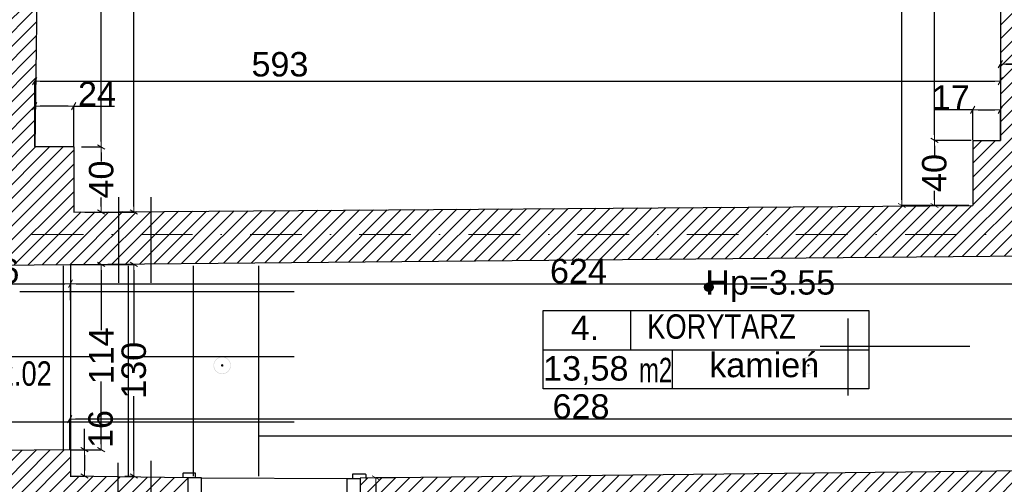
# Model space of a CAD drawing. Header units: millimetres. Extents: x 75543 to 124291, y -109148 to -86372.
# Tile 82 of 99: x 107555 to 113602, y -100018 to -97163. Entities that reach past the tile are written whole.
import ezdxf

# ---------------------------------------------------------------- set-up
doc = ezdxf.new("R2010")
doc.units = ezdxf.units.MM
doc.header["$MEASUREMENT"] = 0
doc.linetypes.add('Dot & Dashed', pattern=[670.277762, 317.5, -176.388889, 0, -176.388874])
for name, color, linetype in [('A-OPISY-2', 7, 'Continuous'), ('A-OPISY-3', 7, 'Continuous'), ('A-WYSOKOSCI', 7, 'Continuous'), ('DIM MALY', 7, 'Continuous'), ('Drawing & Figure', 7, 'Continuous'), ('DRZWI', 7, 'Continuous'), ('Nowe_0', 7, 'Continuous'), ('podciagi', 7, 'Continuous'), ('POSADZKI', 7, 'Continuous'), ('PROG', 7, 'Continuous'), ('Structural - Bearing', 7, 'Continuous'), ('Structural - Grid', 7, 'Continuous')]:
    doc.layers.add(name, color=color, linetype=linetype)
doc.styles.add('STYL_AUTOMATYCZNY_1', font='arial.ttf')
doc.styles.add('STYL_AUTOMATYCZNY_2', font='arial.ttf')
doc.styles.add('STYL_AUTOMATYCZNY_6', font='arial.ttf', dxfattribs={"width": 0.8})
doc.styles.add('STYL_AUTOMATYCZNY_7', font='arial.ttf', dxfattribs={"width": 0.7})
doc.dimstyles.new('STYL_AUTOMATYCZNY__2', dxfattribs={"dimtxt": 150, "dimasz": 34.231941, "dimexe": 0.18, "dimexo": 3, "dimgap": 0, "dimtad": 1, "dimdec": 0, "dimlfac": 0.1, "dimzin": 0, "dimdsep": 46, "dimtxsty": 'STYL_AUTOMATYCZNY_2', "dimblk": 'ARROWHEAD_2', "dimblk1": 'ARROWHEAD_2', "dimblk2": 'ARROWHEAD_2', "dimcen": 0.09, "dimclrd": 5, "dimclre": 5, "dimclrt": 1, "dimadec": 0, "dimazin": 0, "dimtfac": 1, "dimtdec": 4, "dimtmove": 0, "dimatfit": 3, "dimfxl": 0, "dimtolj": 1, "dimtzin": 0, "dimarcsym": 0})
doc.dimstyles.new('STYL_AUTOMATYCZNY__3', dxfattribs={"dimtxt": 150, "dimasz": 34.231941, "dimexe": 0.18, "dimexo": 3, "dimgap": 0, "dimtad": 1, "dimtih": 1, "dimtoh": 1, "dimdec": 0, "dimlfac": 0.1, "dimzin": 0, "dimdsep": 46, "dimtxsty": 'STYL_AUTOMATYCZNY_2', "dimblk": 'ARROWHEAD_2', "dimblk1": 'ARROWHEAD_2', "dimblk2": 'ARROWHEAD_2', "dimcen": 0.09, "dimclrd": 5, "dimclre": 5, "dimclrt": 1, "dimadec": 0, "dimazin": 0, "dimtfac": 1, "dimtdec": 4, "dimtmove": 0, "dimatfit": 3, "dimfxl": 0, "dimtolj": 1, "dimtzin": 0, "dimarcsym": 0})
doc.dimstyles.new('STYL_AUTOMATYCZNY__7', dxfattribs={"dimtxt": 150, "dimasz": 34.231941, "dimexe": 0.18, "dimexo": 3, "dimgap": 0, "dimtad": 1, "dimtih": 1, "dimtoh": 1, "dimdec": 0, "dimlfac": 0.1, "dimzin": 0, "dimdsep": 46, "dimtxsty": 'STYL_AUTOMATYCZNY_2', "dimblk": 'ARROWHEAD_2', "dimblk1": 'ARROWHEAD_2', "dimblk2": 'ARROWHEAD_2', "dimcen": 0.09, "dimclrd": 5, "dimclre": 5, "dimclrt": 1, "dimadec": 0, "dimazin": 0, "dimtfac": 1, "dimtdec": 4, "dimtmove": 2, "dimatfit": 3, "dimfxl": 0, "dimtolj": 1, "dimtzin": 0, "dimarcsym": 0})
pattern_1 = [(45, (0, 0), (-42.426407, 42.426407), [])]

# ---------------------------------------------------------------- blocks, each defined once
blk = doc.blocks.new('ARROWHEAD_2')
at = {"color": 0, "linetype": 'Continuous', "lineweight": 0}
for p, q in [((0, 0), (-1, 0)), ((-0.38, -0.66), (0.38, 0.66))]:
    blk.add_line(p, q, dxfattribs=at)
blk = doc.blocks.new('*D169')
at = {"layer": 'Defpoints', "color": 0}
for p in [(107862.6, -99617.9), (107862.6, -99805.7), (114142.3, -100030.2)]:
    blk.add_point(p, dxfattribs=at)
at = {"layer": 'DIM MALY', "color": 5, "lineweight": -2}
for p, q in [((107862.6, -99802.7), (107862.6, -99617.7)), ((114108, -99617.9), (107896.9, -99617.9)), ((114142.3, -100027.2), (114142.3, -99617.7))]:
    blk.add_line(p, q, dxfattribs=at)
at = {"layer": 'DIM MALY', "color": 5, "lineweight": -2, "xscale": 34.23194115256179, "yscale": 34.23194115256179, "zscale": 34.23194115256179, "rotation": 180}
blk.add_blockref('ARROWHEAD_2', (107862.6, -99617.9), dxfattribs=at)
at = {"layer": 'DIM MALY', "color": 5, "lineweight": -2, "xscale": 34.23194115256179, "yscale": 34.23194115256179, "zscale": 34.23194115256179}
blk.add_blockref('ARROWHEAD_2', (114142.3, -99617.9), dxfattribs=at)
at = {"layer": 'DIM MALY', "color": 1, "insert": (111002.1, -99541.3), "char_height": 150, "attachment_point": 5, "style": 'STYL_AUTOMATYCZNY_2'}
blk.add_mtext('\\A1;628', dxfattribs=at)
blk = doc.blocks.new('*D172')
at = {"layer": 'Defpoints', "color": 0}
for p in [(107867.1, -98667.3), (107861.9, -99805.6), (108056.3, -99805.6)]:
    blk.add_point(p, dxfattribs=at)
at = {"layer": 'DIM MALY', "color": 5, "lineweight": -2}
for p, q in [((107870.1, -98667.3), (108056.5, -98667.3)), ((108056.3, -98701.5), (108056.3, -99070.9)), ((108056.3, -99771.4), (108056.3, -99387.6)), ((107864.9, -99805.6), (108056.5, -99805.6))]:
    blk.add_line(p, q, dxfattribs=at)
at = {"layer": 'DIM MALY', "color": 5, "lineweight": -2, "xscale": 34.23194115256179, "yscale": 34.23194115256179, "zscale": 34.23194115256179}
for p, rotation in [((108056.3, -98667.3), 90), ((108056.3, -99805.6), 270)]:
    blk.add_blockref('ARROWHEAD_2', p, dxfattribs=dict(at, rotation=rotation))
at = {"layer": 'DIM MALY', "color": 1, "insert": (108056.3, -99229.2), "char_height": 150, "attachment_point": 5, "rotation": 90, "style": 'STYL_AUTOMATYCZNY_2'}
blk.add_mtext('\\A1;114', dxfattribs=at)
blk = doc.blocks.new('*D175')
at = {"layer": 'Defpoints', "color": 0}
for p in [(107861.9, -99805.6), (107861.9, -99968), (107952.3, -99968)]:
    blk.add_point(p, dxfattribs=at)
at = {"layer": 'DIM MALY', "color": 5, "lineweight": -2}
for p, q in [((107952.3, -99805.6), (107952.3, -99678.5)), ((107864.9, -99805.6), (107952.5, -99805.6)), ((107952.3, -99839.9), (107952.3, -99933.8)), ((107864.9, -99968), (107952.5, -99968))]:
    blk.add_line(p, q, dxfattribs=at)
at = {"layer": 'DIM MALY', "color": 5, "lineweight": -2, "xscale": 34.23194115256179, "yscale": 34.23194115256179, "zscale": 34.23194115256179}
for p, rotation in [((107952.3, -99805.6), 90), ((107952.3, -99968), 270)]:
    blk.add_blockref('ARROWHEAD_2', p, dxfattribs=dict(at, rotation=rotation))
at = {"layer": 'DIM MALY', "color": 1, "insert": (108052.6, -99678.5), "char_height": 150, "attachment_point": 5, "rotation": 90, "style": 'STYL_AUTOMATYCZNY_2'}
blk.add_mtext('\\A1;16', dxfattribs=at)
blk = doc.blocks.new('*D182')
at = {"layer": 'Defpoints', "color": 0}
for p in [(109868.4, -99978.8), (109647.3, -100678.9), (109743.1, -100678.9)]:
    blk.add_point(p, dxfattribs=at)
at = {"layer": 'DIM MALY', "color": 5, "lineweight": -2}
for p, q in [((109865.4, -99978.8), (109742.9, -99978.8)), ((109743.1, -100013), (109743.1, -100222.5)), ((109743.1, -100644.6), (109743.1, -100435.6)), ((109650.3, -100678.9), (109743.3, -100678.9))]:
    blk.add_line(p, q, dxfattribs=at)
at = {"layer": 'DIM MALY', "color": 5, "lineweight": -2, "xscale": 34.23194115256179, "yscale": 34.23194115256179, "zscale": 34.23194115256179}
for p, rotation in [((109743.1, -99978.8), 90), ((109743.1, -100678.9), 270)]:
    blk.add_blockref('ARROWHEAD_2', p, dxfattribs=dict(at, rotation=rotation))
at = {"layer": 'DIM MALY', "color": 1, "insert": (109743.1, -100329.1), "char_height": 150, "attachment_point": 5, "rotation": 90, "style": 'STYL_AUTOMATYCZNY_2'}
blk.add_mtext('\\A1;70', dxfattribs=at)
blk = doc.blocks.new('*D186')
at = {"layer": 'Defpoints', "color": 0}
for p in [(113577.3, -97436.9), (113577.3, -97543.2), (114127.3, -97641.6)]:
    blk.add_point(p, dxfattribs=at)
at = {"layer": 'DIM MALY', "color": 5, "lineweight": -2}
for p, q in [((113577.3, -97540.2), (113577.3, -97436.7)), ((114093, -97436.9), (113611.5, -97436.9)), ((114127.3, -97638.6), (114127.3, -97436.7))]:
    blk.add_line(p, q, dxfattribs=at)
at = {"layer": 'DIM MALY', "color": 5, "lineweight": -2, "xscale": 34.23194115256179, "yscale": 34.23194115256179, "zscale": 34.23194115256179, "rotation": 180}
blk.add_blockref('ARROWHEAD_2', (113577.3, -97436.9), dxfattribs=at)
at = {"layer": 'DIM MALY', "color": 5, "lineweight": -2, "xscale": 34.23194115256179, "yscale": 34.23194115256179, "zscale": 34.23194115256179}
blk.add_blockref('ARROWHEAD_2', (114127.3, -97436.9), dxfattribs=at)
at = {"layer": 'DIM MALY', "color": 1, "insert": (113852, -97360.6), "char_height": 150, "attachment_point": 5, "style": 'STYL_AUTOMATYCZNY_2'}
blk.add_mtext('\\A1;55', dxfattribs=at)
blk = doc.blocks.new('*D187')
at = {"layer": 'Defpoints', "color": 0}
for p in [(113577.3, -97541.9), (113577.3, -97543.2), (107647.3, -97945.1)]:
    blk.add_point(p, dxfattribs=at)
at = {"layer": 'DIM MALY', "color": 5, "lineweight": -2}
for p, q in [((107647.3, -97942.1), (107647.3, -97541.7)), ((107681.5, -97541.9), (113543.1, -97541.9)), ((113577.3, -97540.2), (113577.3, -97541.7))]:
    blk.add_line(p, q, dxfattribs=at)
at = {"layer": 'DIM MALY', "color": 5, "lineweight": -2, "xscale": 34.23194115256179, "yscale": 34.23194115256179, "zscale": 34.23194115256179, "rotation": 180}
blk.add_blockref('ARROWHEAD_2', (107647.3, -97541.9), dxfattribs=at)
at = {"layer": 'DIM MALY', "color": 5, "lineweight": -2, "xscale": 34.23194115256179, "yscale": 34.23194115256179, "zscale": 34.23194115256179}
blk.add_blockref('ARROWHEAD_2', (113577.3, -97541.9), dxfattribs=at)
at = {"layer": 'DIM MALY', "color": 1, "insert": (109153.4, -97438.3), "char_height": 150, "attachment_point": 5, "style": 'STYL_AUTOMATYCZNY_2'}
blk.add_mtext('\\A1;593', dxfattribs=at)
blk = doc.blocks.new('*D188')
at = {"layer": 'Defpoints', "color": 0}
for p in [(114127.3, -97436.9), (113577.3, -97543.2), (114127.3, -97641.6)]:
    blk.add_point(p, dxfattribs=at)
at = {"layer": 'DIM MALY', "color": 5, "lineweight": -2}
for p, q in [((113577.3, -97540.2), (113577.3, -97436.7)), ((113611.5, -97436.9), (114093, -97436.9)), ((114127.3, -97638.6), (114127.3, -97436.7))]:
    blk.add_line(p, q, dxfattribs=at)
at = {"layer": 'DIM MALY', "color": 5, "lineweight": -2, "xscale": 34.23194115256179, "yscale": 34.23194115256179, "zscale": 34.23194115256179, "rotation": 180}
blk.add_blockref('ARROWHEAD_2', (113577.3, -97436.9), dxfattribs=at)
at = {"layer": 'DIM MALY', "color": 5, "lineweight": -2, "xscale": 34.23194115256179, "yscale": 34.23194115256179, "zscale": 34.23194115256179}
blk.add_blockref('ARROWHEAD_2', (114127.3, -97436.9), dxfattribs=at)
at = {"layer": 'DIM MALY', "color": 1, "insert": (113852, -97360.6), "char_height": 150, "attachment_point": 5, "style": 'STYL_AUTOMATYCZNY_2'}
blk.add_mtext('\\A1;55', dxfattribs=at)
blk = doc.blocks.new('*D189')
at = {"layer": 'Defpoints', "color": 0}
for p in [(107647.3, -97694.8), (107647.3, -97945.2), (107887.3, -97945.2)]:
    blk.add_point(p, dxfattribs=at)
at = {"layer": 'DIM MALY', "color": 5, "lineweight": -2}
for p, q in [((107647.3, -97942.2), (107647.3, -97694.7)), ((107853, -97694.8), (107681.5, -97694.8)), ((107887.3, -97942.2), (107887.3, -97694.7)), ((107887.3, -97694.8), (107921.5, -97694.8)), ((107921.5, -97694.8), (108138.3, -97694.8))]:
    blk.add_line(p, q, dxfattribs=at)
at = {"layer": 'DIM MALY', "color": 5, "lineweight": -2, "xscale": 34.23194115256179, "yscale": 34.23194115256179, "zscale": 34.23194115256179, "rotation": 180}
blk.add_blockref('ARROWHEAD_2', (107647.3, -97694.8), dxfattribs=at)
at = {"layer": 'DIM MALY', "color": 5, "lineweight": -2, "xscale": 34.23194115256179, "yscale": 34.23194115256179, "zscale": 34.23194115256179}
blk.add_blockref('ARROWHEAD_2', (107887.3, -97694.8), dxfattribs=at)
at = {"layer": 'DIM MALY', "color": 1, "insert": (108029.9, -97619.5), "char_height": 150, "attachment_point": 5, "style": 'STYL_AUTOMATYCZNY_2'}
blk.add_mtext('\\A1;24', dxfattribs=at)
blk = doc.blocks.new('*D190')
at = {"layer": 'Defpoints', "color": 0}
for p in [(107951.2, -97945.2), (107951.2, -98345.2), (108056.3, -98345.2)]:
    blk.add_point(p, dxfattribs=at)
at = {"layer": 'DIM MALY', "color": 5, "lineweight": -2}
for p, q in [((107954.2, -97945.2), (108056.5, -97945.2)), ((108056.3, -97979.4), (108056.3, -98035.3)), ((108056.3, -98311), (108056.3, -98255.7)), ((107954.2, -98345.2), (108056.5, -98345.2))]:
    blk.add_line(p, q, dxfattribs=at)
at = {"layer": 'DIM MALY', "color": 5, "lineweight": -2, "xscale": 34.23194115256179, "yscale": 34.23194115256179, "zscale": 34.23194115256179}
for p, rotation in [((108056.3, -97945.2), 90), ((108056.3, -98345.2), 270)]:
    blk.add_blockref('ARROWHEAD_2', p, dxfattribs=dict(at, rotation=rotation))
at = {"layer": 'DIM MALY', "color": 1, "insert": (108056.3, -98145.5), "char_height": 150, "attachment_point": 5, "rotation": 90, "style": 'STYL_AUTOMATYCZNY_2'}
blk.add_mtext('\\A1;40', dxfattribs=at)
blk = doc.blocks.new('*D191')
at = {"layer": 'Defpoints', "color": 0}
for p in [(107806.3, -93805.2), (108016.3, -98345.2), (108256.3, -98345.2)]:
    blk.add_point(p, dxfattribs=at)
at = {"layer": 'DIM MALY', "color": 5, "lineweight": -2}
for p, q in [((107809.3, -93805.2), (108256.5, -93805.2)), ((108256.3, -93839.4), (108256.3, -95907.2)), ((108256.3, -98311), (108256.3, -96244)), ((108019.3, -98345.2), (108256.5, -98345.2))]:
    blk.add_line(p, q, dxfattribs=at)
at = {"layer": 'DIM MALY', "color": 5, "lineweight": -2, "xscale": 34.23194115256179, "yscale": 34.23194115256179, "zscale": 34.23194115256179}
for p, rotation in [((108256.3, -93805.2), 90), ((108256.3, -98345.2), 270)]:
    blk.add_blockref('ARROWHEAD_2', p, dxfattribs=dict(at, rotation=rotation))
at = {"layer": 'DIM MALY', "color": 1, "insert": (108256.3, -96075.6), "char_height": 150, "attachment_point": 5, "rotation": 90, "style": 'STYL_AUTOMATYCZNY_2'}
blk.add_mtext('\\A1;454', dxfattribs=at)
blk = doc.blocks.new('*D192')
at = {"layer": 'Defpoints', "color": 0}
for p in [(113499.8, -93805.2), (112972.3, -98305.2), (113329.8, -98305.2)]:
    blk.add_point(p, dxfattribs=at)
at = {"layer": 'DIM MALY', "color": 5, "lineweight": -2}
for p, q in [((113496.8, -93805.2), (112972.1, -93805.2)), ((112972.3, -93839.4), (112972.3, -95887.1)), ((112972.3, -98271), (112972.3, -96224.1)), ((113326.8, -98305.2), (112972.1, -98305.2))]:
    blk.add_line(p, q, dxfattribs=at)
at = {"layer": 'DIM MALY', "color": 5, "lineweight": -2, "xscale": 34.23194115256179, "yscale": 34.23194115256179, "zscale": 34.23194115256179}
for p, rotation in [((112972.3, -93805.2), 90), ((112972.3, -98305.2), 270)]:
    blk.add_blockref('ARROWHEAD_2', p, dxfattribs=dict(at, rotation=rotation))
at = {"layer": 'DIM MALY', "color": 1, "insert": (112972.3, -96055.6), "char_height": 150, "attachment_point": 5, "rotation": 90, "style": 'STYL_AUTOMATYCZNY_2'}
blk.add_mtext('\\A1;450', dxfattribs=at)
blk = doc.blocks.new('*D200')
at = {"layer": 'Defpoints', "color": 0}
for p in [(113172.3, -97905.2), (113387.3, -97905.2), (113387.3, -98305.2)]:
    blk.add_point(p, dxfattribs=at)
at = {"layer": 'DIM MALY', "color": 5, "lineweight": -2}
for p, q in [((113384.3, -97905.2), (113172.1, -97905.2)), ((113172.3, -97939.4), (113172.3, -97995.3)), ((113172.3, -98271), (113172.3, -98215.7)), ((113384.3, -98305.2), (113172.1, -98305.2))]:
    blk.add_line(p, q, dxfattribs=at)
at = {"layer": 'DIM MALY', "color": 5, "lineweight": -2, "xscale": 34.23194115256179, "yscale": 34.23194115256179, "zscale": 34.23194115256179}
for p, rotation in [((113172.3, -97905.2), 90), ((113172.3, -98305.2), 270)]:
    blk.add_blockref('ARROWHEAD_2', p, dxfattribs=dict(at, rotation=rotation))
at = {"layer": 'DIM MALY', "color": 1, "insert": (113172.3, -98105.5), "char_height": 150, "attachment_point": 5, "rotation": 90, "style": 'STYL_AUTOMATYCZNY_2'}
blk.add_mtext('\\A1;40', dxfattribs=at)
blk = doc.blocks.new('*D201')
at = {"layer": 'Defpoints', "color": 0}
for p in [(113577.3, -97716.8), (113407.3, -97905.2), (113577.3, -97905.2)]:
    blk.add_point(p, dxfattribs=at)
at = {"layer": 'DIM MALY', "color": 5, "lineweight": -2}
for p, q in [((113373, -97716.8), (113172.3, -97716.8)), ((113407.3, -97716.8), (113373, -97716.8)), ((113407.3, -97902.2), (113407.3, -97716.6)), ((113441.5, -97716.8), (113543.1, -97716.8)), ((113577.3, -97902.2), (113577.3, -97716.6))]:
    blk.add_line(p, q, dxfattribs=at)
at = {"layer": 'DIM MALY', "color": 5, "lineweight": -2, "xscale": 34.23194115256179, "yscale": 34.23194115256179, "zscale": 34.23194115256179, "rotation": 180}
blk.add_blockref('ARROWHEAD_2', (113407.3, -97716.8), dxfattribs=at)
at = {"layer": 'DIM MALY', "color": 5, "lineweight": -2, "xscale": 34.23194115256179, "yscale": 34.23194115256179, "zscale": 34.23194115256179}
blk.add_blockref('ARROWHEAD_2', (113577.3, -97716.8), dxfattribs=at)
at = {"layer": 'DIM MALY', "color": 1, "insert": (113272.7, -97641.5), "char_height": 150, "attachment_point": 5, "style": 'STYL_AUTOMATYCZNY_2'}
blk.add_mtext('\\A1;17', dxfattribs=at)
blk = doc.blocks.new('*D202')
at = {"layer": 'Defpoints', "color": 0}
for p in [(114106.8, -98467.7), (114106.8, -98785.5), (107866.9, -98889.1)]:
    blk.add_point(p, dxfattribs=at)
at = {"layer": 'DIM MALY', "color": 5, "lineweight": -2}
for p, q in [((114106.8, -98470.7), (114106.8, -98785.7)), ((107866.9, -98886.1), (107866.9, -98785.3)), ((107901.1, -98785.5), (114072.6, -98785.5))]:
    blk.add_line(p, q, dxfattribs=at)
at = {"layer": 'DIM MALY', "color": 5, "lineweight": -2, "xscale": 34.23194115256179, "yscale": 34.23194115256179, "zscale": 34.23194115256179, "rotation": 180}
blk.add_blockref('ARROWHEAD_2', (107866.9, -98785.5), dxfattribs=at)
at = {"layer": 'DIM MALY', "color": 5, "lineweight": -2, "xscale": 34.23194115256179, "yscale": 34.23194115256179, "zscale": 34.23194115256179}
blk.add_blockref('ARROWHEAD_2', (114106.8, -98785.5), dxfattribs=at)
at = {"layer": 'DIM MALY', "color": 1, "insert": (110986.5, -98708.9), "char_height": 150, "attachment_point": 5, "style": 'STYL_AUTOMATYCZNY_2'}
blk.add_mtext('\\A1;624', dxfattribs=at)
blk = doc.blocks.new('*D218')
at = {"layer": 'Defpoints', "color": 0}
for p in [(113172.3, -95975.2), (113571.8, -95975.2), (113401.8, -97905.2)]:
    blk.add_point(p, dxfattribs=at)
at = {"layer": 'DIM MALY', "color": 5, "lineweight": -2}
for p, q in [((113568.8, -95975.2), (113172.1, -95975.2)), ((113172.3, -96009.4), (113172.3, -96782)), ((113172.3, -97871), (113172.3, -97099.2)), ((113398.8, -97905.2), (113172.1, -97905.2))]:
    blk.add_line(p, q, dxfattribs=at)
at = {"layer": 'DIM MALY', "color": 5, "lineweight": -2, "xscale": 34.23194115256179, "yscale": 34.23194115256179, "zscale": 34.23194115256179}
for p, rotation in [((113172.3, -95975.2), 90), ((113172.3, -97905.2), 270)]:
    blk.add_blockref('ARROWHEAD_2', p, dxfattribs=dict(at, rotation=rotation))
at = {"layer": 'DIM MALY', "color": 1, "insert": (113172.3, -96940.6), "char_height": 150, "attachment_point": 5, "rotation": 90, "style": 'STYL_AUTOMATYCZNY_2'}
blk.add_mtext('\\A1;193', dxfattribs=at)
blk = doc.blocks.new('*D224')
at = {"layer": 'Defpoints', "color": 0}
for p in [(107961, -95945.2), (108056.3, -95945.2), (107931, -97945.2)]:
    blk.add_point(p, dxfattribs=at)
at = {"layer": 'DIM MALY', "color": 5, "lineweight": -2}
for p, q in [((107964, -95945.2), (108056.5, -95945.2)), ((108056.3, -95979.4), (108056.3, -96778.9)), ((108056.3, -97911), (108056.3, -97112.3)), ((107934, -97945.2), (108056.5, -97945.2))]:
    blk.add_line(p, q, dxfattribs=at)
at = {"layer": 'DIM MALY', "color": 5, "lineweight": -2, "xscale": 34.23194115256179, "yscale": 34.23194115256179, "zscale": 34.23194115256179}
for p, rotation in [((108056.3, -95945.2), 90), ((108056.3, -97945.2), 270)]:
    blk.add_blockref('ARROWHEAD_2', p, dxfattribs=dict(at, rotation=rotation))
at = {"layer": 'DIM MALY', "color": 1, "insert": (108056.3, -96945.6), "char_height": 150, "attachment_point": 5, "rotation": 90, "style": 'STYL_AUTOMATYCZNY_2'}
blk.add_mtext('\\A1;200', dxfattribs=at)
blk = doc.blocks.new('*D504')
at = {"layer": 'Defpoints', "color": 0}
for p in [(107007.3, -98764.5), (107866.9, -98785.5), (107866.9, -98889.1)]:
    blk.add_point(p, dxfattribs=at)
at = {"layer": 'DIM MALY', "color": 5, "lineweight": -2}
for p, q in [((107007.3, -98767.5), (107007.3, -98785.7)), ((107041.5, -98785.5), (107832.7, -98785.5)), ((107866.9, -98886.1), (107866.9, -98785.3))]:
    blk.add_line(p, q, dxfattribs=at)
at = {"layer": 'DIM MALY', "color": 5, "lineweight": -2, "xscale": 34.23194115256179, "yscale": 34.23194115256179, "zscale": 34.23194115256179, "rotation": 180}
blk.add_blockref('ARROWHEAD_2', (107007.3, -98785.5), dxfattribs=at)
at = {"layer": 'DIM MALY', "color": 5, "lineweight": -2, "xscale": 34.23194115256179, "yscale": 34.23194115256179, "zscale": 34.23194115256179}
blk.add_blockref('ARROWHEAD_2', (107866.9, -98785.5), dxfattribs=at)
at = {"layer": 'DIM MALY', "color": 1, "insert": (107436.8, -98708.9), "char_height": 150, "attachment_point": 5, "style": 'STYL_AUTOMATYCZNY_2'}
blk.add_mtext('\\A1;86', dxfattribs=at)
blk = doc.blocks.new('*D505')
at = {"layer": 'Defpoints', "color": 0}
for p in [(114106.8, -98467.7), (114106.8, -98785.5), (107866.9, -98889.1)]:
    blk.add_point(p, dxfattribs=at)
at = {"layer": 'DIM MALY', "color": 5, "lineweight": -2}
for p, q in [((114106.8, -98470.7), (114106.8, -98785.7)), ((107866.9, -98886.1), (107866.9, -98785.3)), ((107901.1, -98785.5), (114072.6, -98785.5))]:
    blk.add_line(p, q, dxfattribs=at)
at = {"layer": 'DIM MALY', "color": 5, "lineweight": -2, "xscale": 34.23194115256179, "yscale": 34.23194115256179, "zscale": 34.23194115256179, "rotation": 180}
blk.add_blockref('ARROWHEAD_2', (107866.9, -98785.5), dxfattribs=at)
at = {"layer": 'DIM MALY', "color": 5, "lineweight": -2, "xscale": 34.23194115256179, "yscale": 34.23194115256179, "zscale": 34.23194115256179}
blk.add_blockref('ARROWHEAD_2', (114106.8, -98785.5), dxfattribs=at)
at = {"layer": 'DIM MALY', "color": 1, "insert": (110986.5, -98708.9), "char_height": 150, "attachment_point": 5, "style": 'STYL_AUTOMATYCZNY_2'}
blk.add_mtext('\\A1;624', dxfattribs=at)
blk = doc.blocks.new('*D941')
at = {"layer": 'Defpoints', "color": 0}
for p in [(108067.1, -98667.3), (108197.6, -99968), (108256.3, -99968)]:
    blk.add_point(p, dxfattribs=at)
at = {"layer": 'DIM MALY', "color": 5, "lineweight": -2}
for p, q in [((108070.1, -98667.3), (108256.5, -98667.3)), ((108256.3, -98701.5), (108256.3, -99159.7)), ((108256.3, -99933.8), (108256.3, -99476.4)), ((108200.6, -99968), (108256.5, -99968))]:
    blk.add_line(p, q, dxfattribs=at)
at = {"layer": 'DIM MALY', "color": 5, "lineweight": -2, "xscale": 34.23194115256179, "yscale": 34.23194115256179, "zscale": 34.23194115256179}
for p, rotation in [((108256.3, -98667.3), 90), ((108256.3, -99968), 270)]:
    blk.add_blockref('ARROWHEAD_2', p, dxfattribs=dict(at, rotation=rotation))
at = {"layer": 'DIM MALY', "color": 1, "insert": (108256.3, -99318), "char_height": 150, "attachment_point": 5, "rotation": 90, "style": 'STYL_AUTOMATYCZNY_2'}
blk.add_mtext('\\A1;130', dxfattribs=at)
blk = doc.blocks.new('*D995')
at = {"layer": 'Defpoints', "color": 0}
for p in [(107158.2, -89539.7), (113962.3, -89539.7), (113962.3, -107560.1)]:
    blk.add_point(p, dxfattribs=at)
at = {"layer": 'DIM MALY', "color": 5, "lineweight": -2}
for p, q in [((107158.2, -89542.7), (107158.2, -107560.3)), ((113962.3, -89542.7), (113962.3, -107560.3)), ((107192.4, -107560.1), (113928, -107560.1))]:
    blk.add_line(p, q, dxfattribs=at)
at = {"layer": 'DIM MALY', "color": 5, "lineweight": -2, "xscale": 34.23194115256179, "yscale": 34.23194115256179, "zscale": 34.23194115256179, "rotation": 180}
blk.add_blockref('ARROWHEAD_2', (107158.2, -107560.1), dxfattribs=at)
at = {"layer": 'DIM MALY', "color": 5, "lineweight": -2, "xscale": 34.23194115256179, "yscale": 34.23194115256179, "zscale": 34.23194115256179}
blk.add_blockref('ARROWHEAD_2', (113962.3, -107560.1), dxfattribs=at)
at = {"layer": 'DIM MALY', "color": 1, "insert": (110559.8, -107483.6), "char_height": 150, "attachment_point": 5, "style": 'STYL_AUTOMATYCZNY_2'}
blk.add_mtext('\\A1;680', dxfattribs=at)

msp = doc.modelspace()

# ---------------------------------------------------------------- hatches: boundary and pattern name
at = {"layer": 'A-WYSOKOSCI'}
msp.add_hatch(color=256, dxfattribs=at).paths.add_polyline_path([(111814.5, -98806.6, 1), (111761.1, -98806.6, 1)])
at = {"layer": 'Drawing & Figure'}
h = msp.add_hatch(dxfattribs=at)
h.set_pattern_fill('Common_Brick_0003', color=256, style=0, pattern_type=2)
h.set_pattern_definition(pattern_1)
h.paths.add_polyline_path([(107018.7, -98833.9), (107021.2, -98833.9), (107021.2, -98675.1), (108161.3, -98664.6), (108361.3, -98662.8), (114106.8, -98610.2), (114106.7, -98340.1), (114541.7, -98340.1), (114976.7, -98340.1), (114976.7, -98490.3), (115131.9, -98493.8), (115131.9, -98352.6), (115165.2, -97934.4), (114627.3, -97931), (114127.3, -97927.8), (114127.3, -95925.2), (113987.3, -95925.2), (113577.3, -95975.2), (113577.3, -97905.2), (113407.3, -97905.2), (113407.3, -98305.2), (108361.3, -98341.8), (108161.3, -98343.2), (107887.3, -98345.2), (107887.3, -97945.2), (107647.3, -97945.2), (107675.4, -95945.1), (107183.4, -95904.5), (107055.5, -95904.5), (107053.5, -96064.2), (107243.5, -96066.6), (107241, -96264.9), (107234.9, -96746.6), (107044.9, -96744.2), (107020.6, -98675.1)])
h = msp.add_hatch(dxfattribs=at)
h.set_pattern_fill('Common_Brick_0003', color=256, style=0, pattern_type=2)
h.set_pattern_definition(pattern_1)
h.paths.add_polyline_path([(106687.1, -100544.9), (106928.5, -100544.9), (106928, -100804.9), (107355.2, -100876.2), (107484.8, -100876.2), (107486.4, -100685.5), (108156.3, -100683.4), (108361.3, -100682.8), (108506.8, -100682.4), (108586.8, -100106.8), (108586.8, -99977.9), (108557.2, -99977.5), (108361.3, -99974.8), (108157.5, -99972), (107867.1, -99968), (107867.1, -99805.6), (107007.2, -99816.1), (107007.2, -99967.4), (106687.2, -99967.4)])
h = msp.add_hatch(dxfattribs=at)
h.set_pattern_fill('Common_Brick_0003', color=256, style=0, pattern_type=2)
h.set_pattern_definition(pattern_1)
h.paths.add_polyline_path([(114142.3, -99930.2), (109645.2, -99981.3), (109645.2, -100111.3), (109645.2, -100112.2), (109647.3, -100678.9), (113766.8, -100666.2), (113770, -101430.2), (113770.9, -101628.6), (113777, -103060.3), (113777.3, -103060.4), (113777.3, -103060.4), (113821.5, -103067.5), (114017.2, -103098.8), (114147.3, -103098.9), (114147.3, -103073.9), (114141.8, -101628.6), (114141.1, -101430.4), (114137.4, -100441.5), (115217, -100384.4), (115202.4, -100123.7), (115201.8, -100113.3), (115201.9, -99992.6), (114142.3, -100030.2)])
at = {"layer": 'Nowe_0'}
for points in [[(109898.4, -97540.2), (109875.5, -97540.2), (109875.5, -97544.9), (109898.4, -97544.9)], [(112058.3, -97540.2), (112035.5, -97540.2), (112035.5, -97544.9), (112058.3, -97544.9)], [(108806.6, -99287.9, 1), (108790.6, -99287.9, 1)], [(112406.6, -99287.9, 1), (112390.6, -99287.9, 1)]]:
    msp.add_hatch(color=256, dxfattribs=at).paths.add_polyline_path(points)
h = msp.add_hatch(color=256, dxfattribs=at)
h.paths.add_polyline_path([(108745.6, -99287.9, 1), (108851.6, -99287.9, 1)])
h.paths.add_polyline_path([(108848.6, -99287.9, -1), (108748.6, -99287.9, -1)], flags=0)
h = msp.add_hatch(color=256, dxfattribs=at)
h.paths.add_polyline_path([(112345.6, -99287.9, 1), (112451.6, -99287.9, 1)])
h.paths.add_polyline_path([(112448.6, -99287.9, -1), (112348.6, -99287.9, -1)], flags=0)

# ---------------------------------------------------------------- linework, layer by layer
for p, q in [((112642.8, -99473.1), (112642.8, -98999.3)), ((112470.3, -99170.1), (113390.7, -99170.1))]:
    msp.add_line(p, q)
at = {"layer": 'A-OPISY-3'}
for p, q in [((111305.5, -98951), (111305.5, -99191.1)), ((110769.4, -99191.1), (112769.3, -99191.1)), ((111562.4, -99191.1), (111562.4, -99431.1))]:
    msp.add_line(p, q, dxfattribs=at)
msp.add_lwpolyline([(110769.4, -99431.1), (110769.4, -98951), (112769.3, -98951), (112769.3, -99431.1)], close=True, dxfattribs=at)
at = {"layer": 'A-WYSOKOSCI'}
msp.add_circle((111787.8, -98806.6), 26.7, dxfattribs=at)
at = {"layer": 'DIM MALY'}
for p, q in [((108161.3, -98254.2), (108161.3, -98780.7)), ((108361.3, -98254.2), (108361.3, -98780.7)), ((115434.7, -99722.9), (109021.2, -99722.9)), ((108361.3, -99873.7), (108361.3, -100854)), ((108157.7, -99886.8), (108156, -100834.1))]:
    msp.add_line(p, q, dxfattribs=at)
at = {"layer": 'DRZWI'}
for p, q in [((108635.2, -99977.6), (108586.9, -99977.6)), ((109601.9, -99982.2), (109650.2, -99982.2))]:
    msp.add_line(p, q, dxfattribs=at)
for points in [[(108635.2, -99949.5), (108561.2, -99949.5, 0.414334), (108557.2, -99953.5), (108557.2, -99977.6)], [(109601.9, -99954), (109676, -99954, -0.414334), (109680, -99958), (109680, -99982.2)]]:
    msp.add_lwpolyline(points, format="xyb", dxfattribs=at)
for points in [[(108586.9, -100107.6), (108635.2, -100107.6), (108635.2, -100080.6), (108670.9, -100080.6), (108670.9, -99977.6), (108635.2, -99977.6), (108635.2, -99949.5)], [(109650.2, -100112.2), (109601.9, -100112.2), (109601.9, -100085.1), (109566.2, -100085.1), (109566.2, -99982.2), (109601.9, -99982.2), (109601.9, -99954)]]:
    msp.add_lwpolyline(points, dxfattribs=at)
at = {"layer": 'podciagi'}
msp.add_line((107866.8, -98667.3), (107867.1, -99805.6), dxfattribs=at)
at = {"layer": 'POSADZKI'}
for p, q in [((107821.2, -98675.1), (107821.2, -99806.2)), ((108221.2, -98675.1), (108221.2, -99967.9)), ((108621.2, -98675.1), (108621.2, -99967.9)), ((109021.2, -98675.1), (109021.2, -99967.9)), ((107556.3, -98833.9), (109241.7, -98833.9)), ((106757, -99233.9), (107990.4, -99233.9)), ((108194.2, -99233.9), (109241.7, -99233.9)), ((105083.3, -99633.9), (109241.7, -99633.9))]:
    msp.add_line(p, q, dxfattribs=at)
at = {"layer": 'PROG'}
msp.add_line((108670.9, -99977.6), (109566.2, -99982.2), dxfattribs=at)
at = {"layer": 'Structural - Bearing'}
for p, q in [((107675.4, -95945.1), (107647.3, -97945.2)), ((113577.3, -95975.2), (113577.3, -97905.2)), ((107887.3, -97945.2), (107647.3, -97945.2)), ((107887.3, -97945.2), (107887.3, -98345.2)), ((113407.3, -97905.2), (113407.3, -98305.2)), ((113407.3, -97905.2), (113577.3, -97905.2)), ((107887.3, -98345.2), (113407.3, -98305.2)), ((107021.2, -98675.1), (114106.8, -98610.2)), ((107867.1, -99805.6), (107007.2, -99816.1)), ((107867.1, -99805.6), (107867.1, -99968)), ((114142.3, -99930.2), (109645.2, -99981.3)), ((108586.8, -99977.9), (107867.1, -99968)), ((108586.8, -99977.9), (108586.8, -100106.8)), ((109645.2, -99981.3), (109645.2, -100111.3))]:
    msp.add_line(p, q, dxfattribs=at)
at = {"layer": 'Structural - Grid', "linetype": 'Dot & Dashed', "lineweight": 15}
msp.add_line((120683.4, -98482.5), (78814.7, -98482.5), dxfattribs=at)

# ---------------------------------------------------------------- texts
at = {"layer": 'A-OPISY-2', "char_height": 150}
for s, insert, attachment_point, style in [('\\A1;{\\pql;\\fArial|b0|i0|c238|p0;\\W0.800000;KORYTARZ}', (111408.4, -99126.1), 7, 'STYL_AUTOMATYCZNY_6'), ('\\A1;{\\pql;\\fArial|b0|i0|c238|p0;\\W1.000000;4.}', (110939.5, -99131.7), 7, 'STYL_AUTOMATYCZNY_1'), ('\\A1;{\\pql;\\fArial|b0|i0|c238|p0;\\W1.000000;kamień}', (111789.4, -99362.3), 7, 'STYL_AUTOMATYCZNY_1'), ('\\A1;{\\pql;\\fArial|b0|i0|c238|p0;\\W1.000000;13,58}', (110769.4, -99408.8), 7, 'STYL_AUTOMATYCZNY_1'), ('\\A1;{\\pqr;\\fArial|b0|i0|c238|p0;\\W0.700000;m2}', (111562, -99241.1), 3, 'STYL_AUTOMATYCZNY_7')]:
    msp.add_mtext(s, dxfattribs=dict(at, insert=insert, attachment_point=attachment_point, style=style))
at = {"layer": 'A-WYSOKOSCI', "char_height": 150, "attachment_point": 5}
for s, insert, style in [('\\A1;{\\pqc;\\fArial|b0|i0|c238|p0;\\W1.000000;Hp=3.55}', (112164.4, -98800.2), 'STYL_AUTOMATYCZNY_1'), ('\\A1;{\\pqc;\\fArial|b0|i0|c238|p0;\\W0.800000;H=2.02}', (107479.9, -99338.9), 'STYL_AUTOMATYCZNY_6')]:
    msp.add_mtext(s, dxfattribs=dict(at, insert=insert, style=style))

# ---------------------------------------------------------------- dimensions: what is measured, and where the dimension line sits
at = {"layer": 'DIM MALY'}
for base, p1, p2, dimstyle, picture, middle in [((113962.3, -107560.1), (107158.2, -89539.7), (113962.3, -89539.7), 'STYL_AUTOMATYCZNY__3', '*D995', (110559.8, -107560.1)), ((114127.3, -97436.9), (113577.3, -97543.2), (114127.3, -97641.6), 'STYL_AUTOMATYCZNY__3', '*D188', (113852, -97436.9)), ((113577.3, -97541.9), (107647.3, -97945.1), (113577.3, -97543.2), 'STYL_AUTOMATYCZNY__7', '*D187', (109153.4, -97438.3)), ((113577.3, -97716.8), (113407.3, -97905.2), (113577.3, -97905.2), 'STYL_AUTOMATYCZNY__3', '*D201', (113272.7, -97716.8)), ((114106.8, -98785.5), (107866.9, -98889.1), (114106.8, -98467.7), 'STYL_AUTOMATYCZNY__3', '*D202', (110986.5, -98785.5)), ((114106.8, -98785.5), (107866.9, -98889.1), (114106.8, -98467.7), 'STYL_AUTOMATYCZNY__3', '*D505', (110986.5, -98785.5)), ((107866.9, -98785.5), (107007.3, -98764.5), (107866.9, -98889.1), 'STYL_AUTOMATYCZNY__3', '*D504', (107436.8, -98785.5))]:
    dim = msp.add_linear_dim(base=base, p1=p1, p2=p2, dimstyle=dimstyle, dxfattribs=at)
    dim.commit()
    dim.dimension.update_dxf_attribs({"geometry": picture, "text_midpoint": middle, "dimtype": 160})
for base, p1, p2, angle, picture, middle in [((108256.3, -98345.2), (107806.3, -93805.2), (108016.3, -98345.2), 270, '*D191', (108256.3, -96075.6)), ((112972.3, -98305.2), (113499.8, -93805.2), (113329.8, -98305.2), 270, '*D192', (112972.3, -96055.6)), ((108056.3, -95945.2), (107931, -97945.2), (107961, -95945.2), 90, '*D224', (108056.3, -96945.6)), ((113172.3, -95975.2), (113401.8, -97905.2), (113571.8, -95975.2), 90, '*D218', (113172.3, -96940.6)), ((108056.3, -98345.2), (107951.2, -97945.2), (107951.2, -98345.2), 270, '*D190', (108056.3, -98145.5)), ((113172.3, -97905.2), (113387.3, -98305.2), (113387.3, -97905.2), 90, '*D200', (113172.3, -98105.5)), ((108056.3, -99805.6), (107867.1, -98667.3), (107861.9, -99805.6), 270, '*D172', (108056.3, -99229.2)), ((108256.3, -99968), (108067.1, -98667.3), (108197.6, -99968), 270, '*D941', (108256.3, -99318)), ((107952.3, -99968), (107861.9, -99805.6), (107861.9, -99968), 270, '*D175', (108052.6, -99678.5)), ((109743.1, -100678.9), (109868.4, -99978.8), (109647.3, -100678.9), 270, '*D182', (109743.1, -100329.1))]:
    dim = msp.add_linear_dim(base=base, p1=p1, p2=p2, angle=angle, dimstyle='STYL_AUTOMATYCZNY__2', dxfattribs=at)
    dim.commit()
    dim.dimension.update_dxf_attribs({"geometry": picture, "text_midpoint": middle, "dimtype": 160, "text_rotation": 90})
for base, p1, p2, picture, middle in [((113577.3, -97436.9), (114127.3, -97641.6), (113577.3, -97543.2), '*D186', (113852, -97436.9)), ((107647.3, -97694.8), (107887.3, -97945.2), (107647.3, -97945.2), '*D189', (108029.9, -97694.8)), ((107862.6, -99617.9), (114142.3, -100030.2), (107862.6, -99805.7), '*D169', (111002.1, -99617.9))]:
    dim = msp.add_linear_dim(base=base, p1=p1, p2=p2, angle=180, dimstyle='STYL_AUTOMATYCZNY__3', dxfattribs=at)
    dim.commit()
    dim.dimension.update_dxf_attribs({"geometry": picture, "text_midpoint": middle, "dimtype": 160})

doc.saveas('drawing.dxf')
